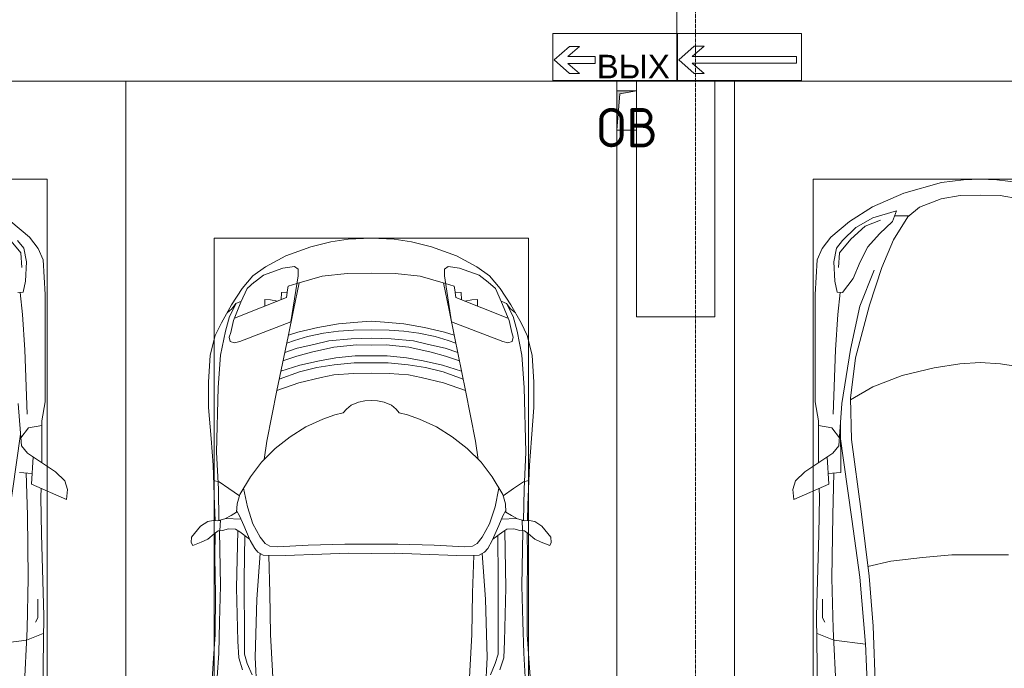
# Model space of a CAD drawing. Header units: millimetres. Extents: x -32229 to 170644, y -13689 to 125138.
# Tile 55 of 208: x 39996 to 45008, y 49959 to 53263. Entities that reach past the tile are written whole.
import ezdxf

# ---------------------------------------------------------------- set-up
doc = ezdxf.new("R2010")
doc.units = ezdxf.units.MM
doc.linetypes.add('ADSK_Линия сетки', pattern=[25, 20, -2.5, 0, -2.5])
for name, color, linetype, lineweight in [('A-ANNO-NOTE', 7, 'Continuous', 18), ('A-DETL-GENF', 7, 'Continuous', 18), ('A-FLOR', 7, 'Continuous', 18), ('C-PRKG', 7, 'Continuous', 18), ('M-EQPM', 7, 'Continuous', 18), ('S-COLS', 7, 'Continuous', 18), ('S-GRID', 7, 'Continuous', 9)]:
    doc.layers.add(name, color=color, linetype=linetype, lineweight=lineweight)
doc.layers.add('A-DETL', color=7, linetype='Continuous', lineweight=9, true_color=0x00a600)
doc.styles.add('Arial_1', font='arial.ttf', dxfattribs={"height": 120})
doc.styles.add('GOST Common', font='GOST_Common.ttf', dxfattribs={"height": 200})

# ---------------------------------------------------------------- blocks, each defined once
blk = doc.blocks.new('АР_Машиноместо - 5300x2500_С-V11--01 ЭО')
at = {"layer": 'A-DETL-GENF', "color": 253, "lineweight": 13, "true_color": 0xaaaaaa}
for p, q in [((426.5, 3446.8), (417.5, 2723)), ((501.4, 2789.7), (530.9, 3374.8)), ((665.8, 2867.4), (505.1, 2846.9)), ((505.1, 2846.9), (420.9, 2813.3)), ((495.7, 2532.3), (501.4, 2789.7)), ((417.5, 2723), (428.2, 2308.5)), ((447.8, 2733.7), (459.7, 2756.2)), ((447.8, 2638.7), (447.8, 2733.7)), ((500, 2210.1), (495.7, 2532.3)), ((428.2, 2308.5), (432.3, 2119.9)), ((505.9, 1996), (500, 2210.1)), ((597, 2231), (535, 1798.3)), ((296.8, 2079.9), (301.4, 2130.5)), ((301.4, 2130.5), (479.9, 2052.9)), ((432.3, 2119.9), (430.7, 2073.9)), ((309.5, 2036.1), (296.8, 2079.9)), ((357.8, 1990.1), (309.5, 2036.1)), ((479.9, 2052.9), (471, 1914.3)), ((500.6, 1894.5), (357.8, 1990.1)), ((540.9, 1993.7), (476.3, 1997.9)), ((426.5, 1730.9), (427.5, 1943)), ((530.6, 1857.6), (500.6, 1894.5)), ((546.5, 1642.6), (530.6, 1857.6)), ((533.6, 1816.8), (495, 1765.3)), ((495, 1765.3), (426.6, 1753.4)), ((410.6, 1634.2), (426.5, 1730.9)), ((409.5, 1087), (410.6, 1634.2)), ((420.9, 910.7), (409.5, 1087)), ((510.2, 1018.7), (521.5, 1074.5)), ((521.5, 1074.5), (548.5, 1076.2)), ((505.7, 920), (510.2, 1018.7)), ((445.9, 853.1), (420.9, 910.7)), ((519.1, 851.5), (505.7, 920)), ((489, 795.6), (445.9, 853.1)), ((550, 812.3), (519.1, 851.5)), ((584.4, 714.6), (489, 795.6))]:
    blk.add_line(p, q, dxfattribs=at)
at = {"layer": 'A-DETL-GENF', "color": 254, "lineweight": 13, "true_color": 0xd4d4d4}
for p, q in [((513.9, 1368.9), (502.3, 1696.3)), ((524.9, 1188.6), (513.9, 1368.9)), ((537.4, 1076.1), (524.9, 1188.6)), ((534.5, 874.4), (528.1, 949.5)), ((591.7, 805), (534.5, 874.4))]:
    blk.add_line(p, q, dxfattribs=at)
at = {"layer": 'C-PRKG', "color": 253, "lineweight": 13, "true_color": 0xaaaaaa}
for p, q in [((0, 0), (0, 5300)), ((400, 500), (400, 4800)), ((400, 500), (2100, 500)), ((2500, 0), (0, 0))]:
    blk.add_line(p, q, dxfattribs=at)
blk = doc.blocks.new('АР_Машиноместо - 4900x2400_М__5300х2500_-V39--01 ЭО')
at = {"layer": 'A-DETL-GENF', "color": 253, "lineweight": 13, "true_color": 0xaaaaaa}
for p, q in [((659.3, 2936), (676.4, 3260.1)), ((1840.7, 2936), (1823.6, 3260.1)), ((432.8, 3149.3), (446, 2964.8)), ((2067.2, 3149.3), (2054, 2964.8)), ((643.6, 3024.6), (618.7, 2966.7)), ((1856.4, 3024.6), (1881.3, 2966.7)), ((446, 2964.8), (456.1, 2818.3)), ((618.7, 2966.7), (604.4, 2919.4)), ((1881.3, 2966.7), (1895.6, 2919.4)), ((2054, 2964.8), (2043.9, 2818.3)), ((604.4, 2919.4), (604.4, 2850.8)), ((667.8, 2638.3), (659.3, 2936)), ((1832.2, 2638.3), (1840.7, 2936)), ((1895.6, 2919.4), (1895.6, 2850.8)), ((456.1, 2818.3), (456.8, 2613.6)), ((604.4, 2850.8), (603.5, 2534.3)), ((1895.6, 2850.8), (1896.5, 2534.3)), ((2043.9, 2818.3), (2043.2, 2613.6)), ((456.8, 2613.6), (454.5, 2423.6)), ((684.8, 2406.5), (667.8, 2638.3)), ((1815.2, 2406.5), (1832.2, 2638.3)), ((2043.2, 2613.6), (2045.5, 2423.6)), ((603.5, 2534.3), (606.1, 2314.9)), ((1896.5, 2534.3), (1893.9, 2314.9)), ((454.5, 2423.6), (456, 2301.1)), ((700.6, 2415.4), (672.8, 2399.7)), ((813.8, 2416.7), (700.6, 2415.4)), ((999.2, 2409.3), (813.8, 2416.7)), ((1132.7, 2404.6), (999.2, 2409.3)), ((1250, 2406.6), (1132.7, 2404.6)), ((1250, 2406.6), (1367.3, 2404.6)), ((1367.3, 2404.6), (1500.8, 2409.3)), ((1500.8, 2409.3), (1686.2, 2416.7)), ((1686.2, 2416.7), (1799.4, 2415.4)), ((1799.4, 2415.4), (1827.2, 2399.7)), ((2045.5, 2423.6), (2044, 2301.1)), ((341.2, 2366.2), (333.1, 2350.6)), ((384.4, 2347.9), (341.2, 2366.2)), ((656.7, 2380.3), (633.8, 2340.5)), ((672.8, 2399.7), (656.7, 2380.3)), ((734.3, 2368.8), (710, 2355.4)), ((772.7, 2371.5), (734.3, 2368.8)), ((929.1, 2364.1), (772.7, 2371.5)), ((1115.2, 2358.7), (929.1, 2364.1)), ((1250, 2357.8), (1115.2, 2358.7)), ((1250, 2357.8), (1384.8, 2358.7)), ((1384.8, 2358.7), (1570.9, 2364.1)), ((1570.9, 2364.1), (1727.3, 2371.5)), ((1727.3, 2371.5), (1765.7, 2368.8)), ((1765.7, 2368.8), (1790, 2355.4)), ((1827.2, 2399.7), (1843.3, 2380.3)), ((1843.3, 2380.3), (1866.2, 2340.5)), ((2115.6, 2347.9), (2158.8, 2366.2)), ((2158.8, 2366.2), (2166.9, 2350.6)), ((333.1, 2350.6), (335.2, 2322.3)), ((335.2, 2322.3), (381.7, 2266.4)), ((417.4, 2333.8), (384.4, 2347.9)), ((449.8, 2306.1), (417.4, 2333.8)), ((470, 2290), (449.8, 2306.1)), ((630.6, 2332.9), (580.6, 2296)), ((633.8, 2340.5), (600.8, 2263)), ((685.1, 2322.3), (647.3, 2254.2)), ((710, 2355.4), (685.1, 2322.3)), ((1790, 2355.4), (1814.9, 2322.3)), ((1814.9, 2322.3), (1852.7, 2254.2)), ((1866.2, 2340.5), (1899.2, 2263)), ((1869.4, 2332.9), (1919.4, 2296)), ((2030, 2290), (2050.2, 2306.1)), ((2050.2, 2306.1), (2082.6, 2333.8)), ((2082.6, 2333.8), (2115.6, 2347.9)), ((2164.8, 2322.3), (2118.3, 2266.4)), ((2166.9, 2350.6), (2164.8, 2322.3)), ((381.7, 2266.4), (417.4, 2243.4)), ((493.6, 2288.6), (470, 2290)), ((482, 2235.6), (479.1, 2288.7)), ((523.3, 2281.2), (493.6, 2288.6)), ((559, 2282.6), (523.3, 2281.2)), ((580.6, 2296), (559, 2282.6)), ((600.8, 2263), (579.9, 2213.8)), ((1899.2, 2263), (1920.1, 2213.8)), ((1919.4, 2296), (1941, 2282.6)), ((1941, 2282.6), (1976.7, 2281.2)), ((1976.7, 2281.2), (2006.4, 2288.6)), ((2006.4, 2288.6), (2030, 2290)), ((2018, 2235.6), (2020.9, 2288.7)), ((2118.3, 2266.4), (2082.6, 2243.4)), ((417.4, 2243.4), (445.1, 2238.7)), ((445.1, 2238.7), (481.8, 2239.5)), ((453, 2159.1), (455, 2238.9)), ((505.1, 2230), (467.5, 2239.2)), ((536.7, 2211.8), (505.1, 2230)), ((586.6, 2231.3), (510.1, 2227.1)), ((564.3, 2195.4), (536.7, 2211.8)), ((579.9, 2213.8), (564.9, 2186.5)), ((647.3, 2254.2), (619.7, 2168.6)), ((1852.7, 2254.2), (1880.3, 2168.6)), ((1913.4, 2231.3), (1989.9, 2227.1)), ((1920.1, 2213.8), (1935.1, 2186.5)), ((1935.7, 2195.4), (1963.3, 2211.8)), ((1963.3, 2211.8), (1994.9, 2230)), ((1994.9, 2230), (2032.5, 2239.2)), ((2054.9, 2238.7), (2018.2, 2239.5)), ((2047, 2159.1), (2045, 2238.9)), ((2082.6, 2243.4), (2054.9, 2238.7)), ((444.9, 1956.8), (453, 2159.1)), ((567.1, 2153.8), (564.3, 2195.4)), ((619.7, 2168.6), (600.3, 2072.7)), ((1880.3, 2168.6), (1899.7, 2072.7)), ((1932.9, 2153.8), (1935.7, 2195.4)), ((2055.1, 1956.8), (2047, 2159.1)), ((578.8, 2112.6), (525.5, 2074.6)), ((580.7, 2105.7), (567.1, 2153.8)), ((634.6, 2015), (580.7, 2105.7)), ((1865.4, 2015), (1919.3, 2105.7)), ((1919.3, 2105.7), (1932.9, 2153.8)), ((1921.2, 2112.6), (1974.5, 2074.6)), ((525.5, 2074.6), (475.1, 2041)), ((1974.5, 2074.6), (2024.9, 2041)), ((475.1, 2041), (447.5, 2034.4)), ((690.7, 1941.6), (634.6, 2015)), ((1809.3, 1941.6), (1865.4, 2015)), ((2024.9, 2041), (2052.5, 2034.4)), ((434.8, 1820.7), (444.9, 1956.8)), ((2065.2, 1820.7), (2055.1, 1956.8)), ((761.1, 1871.7), (690.7, 1941.6)), ((718.3, 1834.2), (705.7, 1926.7)), ((1738.9, 1871.7), (1809.3, 1941.6)), ((1781.7, 1834.2), (1794.3, 1926.7)), ((837.5, 1812.1), (761.1, 1871.7)), ((1662.5, 1812.1), (1738.9, 1871.7)), ((422, 1662.9), (434.8, 1820.7)), ((770, 1576.5), (718.3, 1834.2)), ((917, 1761.1), (837.5, 1812.1)), ((1583, 1761.1), (1662.5, 1812.1)), ((1730, 1576.5), (1781.7, 1834.2)), ((2078, 1662.9), (2065.2, 1820.7)), ((1004.2, 1721.4), (917, 1761.1)), ((1495.8, 1721.4), (1583, 1761.1)), ((1064.9, 1700.5), (1004.2, 1721.4)), ((1435.1, 1700.5), (1495.8, 1721.4)), ((422, 1534.1), (422, 1662.9)), ((1107.2, 1689.8), (1064.9, 1700.5)), ((1123.5, 1670.9), (1107.2, 1689.8)), ((1147.5, 1650.5), (1123.5, 1670.9)), ((1352.5, 1650.5), (1376.5, 1670.9)), ((1376.5, 1670.9), (1392.8, 1689.8)), ((1392.8, 1689.8), (1435.1, 1700.5)), ((2078, 1534.1), (2078, 1662.9)), ((1184.7, 1635.7), (1147.5, 1650.5)), ((1217.8, 1629.1), (1184.7, 1635.7)), ((1217.8, 1629.1), (1250, 1626.8)), ((1282.2, 1629.1), (1250, 1626.8)), ((1282.2, 1629.1), (1315.3, 1635.7)), ((1315.3, 1635.7), (1352.5, 1650.5)), ((826.8, 1300.9), (770, 1576.5)), ((881.7, 1536.4), (770, 1576.5)), ((1618.3, 1536.4), (1730, 1576.5)), ((1673.2, 1300.9), (1730, 1576.5)), ((430.8, 1396.6), (422, 1534.1)), ((884.3, 1480.8), (782, 1518.1)), ((994.9, 1509.3), (881.7, 1536.4)), ((1060, 1496.1), (994.9, 1509.3)), ((1440, 1496.1), (1505.1, 1509.3)), ((1505.1, 1509.3), (1618.3, 1536.4)), ((1615.7, 1480.8), (1718, 1518.1)), ((2069.2, 1396.6), (2078, 1534.1)), ((887, 1446.5), (790.4, 1477.3)), ((973.4, 1459.7), (884.3, 1480.8)), ((1061.9, 1445.7), (973.4, 1459.7)), ((1159.3, 1489.1), (1060, 1496.1)), ((1250, 1488.3), (1159.3, 1489.1)), ((1250, 1488.3), (1340.7, 1489.1)), ((1340.7, 1489.1), (1440, 1496.1)), ((1438.1, 1445.7), (1526.6, 1459.7)), ((1526.6, 1459.7), (1615.7, 1480.8)), ((1613, 1446.5), (1709.6, 1477.3)), ((871.4, 1401.1), (800.5, 1424.6)), ((986.2, 1425.6), (887, 1446.5)), ((1070, 1410.4), (986.2, 1425.6)), ((1163.9, 1435.1), (1061.9, 1445.7)), ((1168.3, 1399.8), (1070, 1410.4)), ((1250, 1435.1), (1163.9, 1435.1)), ((1250, 1435.1), (1336.1, 1435.1)), ((1331.7, 1399.8), (1430, 1410.4)), ((1336.1, 1435.1), (1438.1, 1445.7)), ((1430, 1410.4), (1513.8, 1425.6)), ((1513.8, 1425.6), (1613, 1446.5)), ((1628.6, 1401.1), (1699.5, 1424.6)), ((455.7, 1296.1), (430.8, 1396.6)), ((873.8, 1361.2), (809.9, 1383.1)), ((945.3, 1380.6), (871.4, 1401.1)), ((958.3, 1341.1), (873.8, 1361.2)), ((1059, 1354.8), (945.3, 1380.6)), ((1174.5, 1344.2), (1059, 1354.8)), ((1250, 1400.1), (1168.3, 1399.8)), ((1250, 1400.1), (1331.7, 1399.8)), ((1325.5, 1344.2), (1441, 1354.8)), ((1441, 1354.8), (1554.7, 1380.6)), ((1541.7, 1341.1), (1626.2, 1361.2)), ((1554.7, 1380.6), (1628.6, 1401.1)), ((1626.2, 1361.2), (1690.1, 1383.1)), ((2044.3, 1296.1), (2069.2, 1396.6)), ((527.2, 1305.2), (531.8, 1326)), ((535, 1280.6), (527.2, 1305.2)), ((531.8, 1326), (554.4, 1333.3)), ((554.4, 1333.3), (580.7, 1327.1)), ((580.7, 1327.1), (841.1, 1225.9)), ((859.1, 1321.2), (819.9, 1334.4)), ((925.2, 1301.6), (859.1, 1321.2)), ((1035, 1323.2), (958.3, 1341.1)), ((1148.3, 1312.4), (1035, 1323.2)), ((1250, 1309.3), (1148.3, 1312.4)), ((1250, 1344.9), (1174.5, 1344.2)), ((1250, 1344.9), (1325.5, 1344.2)), ((1250, 1309.3), (1351.7, 1312.4)), ((1351.7, 1312.4), (1465, 1323.2)), ((1465, 1323.2), (1541.7, 1341.1)), ((1574.8, 1301.6), (1640.9, 1321.2)), ((1640.9, 1321.2), (1680.1, 1334.4)), ((1919.3, 1327.1), (1658.9, 1225.9)), ((1945.6, 1333.3), (1919.3, 1327.1)), ((1968.2, 1326), (1945.6, 1333.3)), ((1965, 1280.6), (1972.8, 1305.2)), ((1972.8, 1305.2), (1968.2, 1326)), ((487.4, 1232.1), (455.7, 1296.1)), ((548.2, 1220.1), (535, 1280.6)), ((853.8, 1167.4), (826.8, 1300.9)), ((876.3, 1278.7), (828.3, 1293.7)), ((978.6, 1254.6), (876.3, 1278.7)), ((1007.1, 1283.7), (925.2, 1301.6)), ((1084.1, 1236), (978.6, 1254.6)), ((1083.6, 1274.6), (1007.1, 1283.7)), ((1159.1, 1267.9), (1083.6, 1274.6)), ((1250, 1266.6), (1159.1, 1267.9)), ((1250, 1266.6), (1340.9, 1267.9)), ((1340.9, 1267.9), (1416.4, 1274.6)), ((1415.9, 1236), (1521.4, 1254.6)), ((1416.4, 1274.6), (1492.9, 1283.7)), ((1492.9, 1283.7), (1574.8, 1301.6)), ((1521.4, 1254.6), (1623.7, 1278.7)), ((1623.7, 1278.7), (1671.7, 1293.7)), ((1646.2, 1167.4), (1673.2, 1300.9)), ((1951.8, 1220.1), (1965, 1280.6)), ((2012.6, 1232.1), (2044.3, 1296.1)), ((539.3, 1140.4), (487.4, 1232.1)), ((586.9, 1126.3), (548.2, 1220.1)), ((841.1, 1225.9), (877.7, 991.4)), ((1182.5, 1227.5), (1084.1, 1236)), ((1250, 1223.7), (1182.5, 1227.5)), ((1250, 1223.7), (1317.5, 1227.5)), ((1317.5, 1227.5), (1415.9, 1236)), ((1658.9, 1225.9), (1622.3, 991.4)), ((1913.1, 1126.3), (1951.8, 1220.1)), ((1960.7, 1140.4), (2012.6, 1232.1)), ((540.4, 1159.6), (516.2, 1180.5)), ((561.3, 1132.6), (540.4, 1159.6)), ((882.6, 1027.5), (853.8, 1167.4)), ((1617.4, 1027.5), (1646.2, 1167.4)), ((1938.7, 1132.6), (1959.6, 1159.6)), ((1959.6, 1159.6), (1983.8, 1180.5)), ((593.2, 1056.8), (539.3, 1140.4)), ((589, 1121.6), (561.3, 1132.6)), ((617.9, 1057.3), (586.9, 1126.3)), ((1882.1, 1057.3), (1913.1, 1126.3)), ((1906.8, 1056.8), (1960.7, 1140.4)), ((1911, 1121.6), (1938.7, 1132.6)), ((647.2, 992.8), (593.2, 1056.8)), ((654.7, 1024.4), (617.9, 1057.3)), ((1845.3, 1024.4), (1882.1, 1057.3)), ((1852.8, 992.8), (1906.8, 1056.8)), ((700.9, 989.1), (655, 1024.3)), ((1000.2, 994.5), (871.4, 1031.3)), ((1499.8, 994.5), (1628.6, 1031.3)), ((1799.1, 989.1), (1845, 1024.3)), ((711.9, 946.2), (647.2, 992.8)), ((800.1, 952.6), (700.9, 989.1)), ((859, 944.1), (800.1, 952.6)), ((877.7, 958.9), (859, 944.1)), ((877.7, 991.4), (877.7, 958.9)), ((1127.4, 979.8), (1000.2, 994.5)), ((1250, 977.6), (1127.4, 979.8)), ((1250, 977.6), (1372.6, 979.8)), ((1372.6, 979.8), (1499.8, 994.5)), ((1622.3, 991.4), (1622.3, 958.9)), ((1622.3, 958.9), (1641, 944.1)), ((1641, 944.1), (1699.9, 952.6)), ((1699.9, 952.6), (1799.1, 989.1)), ((1788.1, 946.2), (1852.8, 992.8)), ((815.8, 891), (711.9, 946.2)), ((1684.2, 891), (1788.1, 946.2)), ((943.3, 845.1), (815.8, 891)), ((1556.7, 845.1), (1684.2, 891)), ((1044.2, 818.6), (943.3, 845.1)), ((1132.7, 806), (1044.2, 818.6)), ((1250, 800), (1132.7, 806)), ((1250, 800), (1367.3, 806)), ((1367.3, 806), (1455.8, 818.6)), ((1455.8, 818.6), (1556.7, 845.1))]:
    blk.add_line(p, q, dxfattribs=at)
at = {"layer": 'A-DETL-GENF', "color": 254, "lineweight": 13, "true_color": 0xd4d4d4}
for p, q in [((737.8, 2818.3), (752.8, 3099)), ((1762.2, 2818.3), (1747.2, 3099)), ((466.3, 3036.3), (473.9, 2913.7)), ((2033.7, 3036.3), (2026.1, 2913.7)), ((575.7, 2937.4), (595.2, 2997.9)), ((1924.3, 2937.4), (1904.8, 2997.9)), ((473.9, 2913.7), (477.8, 2754.7)), ((571.6, 2853.3), (575.7, 2937.4)), ((1928.4, 2853.3), (1924.3, 2937.4)), ((2026.1, 2913.7), (2022.2, 2754.7)), ((564.4, 2580.5), (571.6, 2853.3)), ((733.8, 2606.7), (737.8, 2818.3)), ((1766.2, 2606.7), (1762.2, 2818.3)), ((1935.6, 2580.5), (1928.4, 2853.3)), ((477.8, 2754.7), (483.3, 2571.4)), ((2022.2, 2754.7), (2016.7, 2571.4)), ((728.4, 2415.7), (733.8, 2606.7)), ((1771.6, 2415.7), (1766.2, 2606.7)), ((483.3, 2571.4), (478, 2290)), ((570.6, 2291.4), (564.4, 2580.5)), ((1929.4, 2291.4), (1935.6, 2580.5)), ((2016.7, 2571.4), (2022, 2290)), ((471.8, 2077.7), (474.5, 2239.3)), ((2028.2, 2077.7), (2025.5, 2239.3)), ((462.8, 1889.5), (471.8, 2077.7)), ((2037.2, 1889.5), (2028.2, 2077.7)), ((470.9, 1561.4), (462.8, 1889.5)), ((2029.1, 1561.4), (2037.2, 1889.5)), ((483.4, 1395.6), (470.9, 1561.4)), ((2016.6, 1395.6), (2029.1, 1561.4)), ((507.4, 1274.3), (483.4, 1395.6)), ((1992.6, 1274.3), (2016.6, 1395.6)), ((527.9, 1198.6), (507.4, 1274.3)), ((1972.1, 1198.6), (1992.6, 1274.3)), ((818.8, 1102.9), (554, 1208.1)), ((1681.2, 1102.9), (1946, 1208.1)), ((561.7, 1132.1), (527.9, 1198.6)), ((1938.3, 1132.1), (1972.1, 1198.6)), ((709.1, 1112.7), (708.2, 1146.9)), ((737.7, 1113.6), (709.1, 1112.7)), ((772.6, 1121.3), (737.7, 1113.6)), ((792.9, 1076.2), (791.2, 1114.5)), ((824.1, 1063.7), (818.8, 1102.9)), ((1675.9, 1063.7), (1681.2, 1102.9)), ((1707.1, 1076.2), (1708.8, 1114.5)), ((1727.4, 1121.3), (1762.3, 1113.6)), ((1762.3, 1113.6), (1790.9, 1112.7)), ((1790.9, 1112.7), (1791.8, 1146.9)), ((823.3, 1074.4), (792.9, 1076.2)), ((827.7, 1045), (824.1, 1063.7)), ((1672.3, 1045), (1675.9, 1063.7)), ((1676.7, 1074.4), (1707.1, 1076.2)), ((871.3, 1031.9), (827.7, 1045)), ((1628.7, 1031.9), (1672.3, 1045))]:
    blk.add_line(p, q, dxfattribs=at)
at = {"layer": 'C-PRKG', "color": 253, "lineweight": 13, "true_color": 0xaaaaaa}
for p, q in [((0, 250), (0, 5300)), ((2500, 0), (2500, 5300)), ((450, 800), (450, 4500)), ((2050, 800), (2050, 4500)), ((450, 800), (2050, 800)), ((0, 0), (0, 50)), ((2500, 0), (0, 0))]:
    blk.add_line(p, q, dxfattribs=at)
blk = doc.blocks.new('АР_Машиноместо - 5300x2500_С-V13--01 ЭО')
at = {"layer": 'A-DETL-GENF', "color": 253, "lineweight": 13, "true_color": 0xaaaaaa}
for p, q in [((1250, -500), (1165.1, -503.1)), ((1250, -500), (1334.9, -503.1)), ((1052.6, -517.5), (861.8, -571.6)), ((1165.1, -503.1), (1052.6, -517.5)), ((1334.9, -503.1), (1447.4, -517.5)), ((861.8, -571.6), (701.8, -640.4)), ((1050.7, -599.4), (941.4, -642.2)), ((1148.8, -583), (1050.7, -599.4)), ((1250, -581.6), (1148.8, -583)), ((1250, -581.6), (1351.2, -583)), ((1351.2, -583), (1449.3, -599.4)), ((701.8, -640.4), (584.4, -714.6)), ((941.4, -642.2), (881.5, -691.6)), ((703.5, -696.4), (616.5, -746.4)), ((824.6, -660.9), (703.5, -696.4)), ((804.5, -715.7), (824.6, -660.9)), ((881.5, -691.6), (809.1, -809.4)), ((888.4, -685.9), (815.2, -686.6)), ((584.4, -714.6), (489, -795.6)), ((616.5, -746.4), (550, -812.3)), ((737.5, -778.3), (804.5, -715.7)), ((489, -795.6), (445.9, -853.1)), ((677.4, -843.7), (737.5, -778.3)), ((519.1, -851.5), (505.7, -920)), ((550, -812.3), (519.1, -851.5)), ((639.1, -920), (677.4, -843.7)), ((809.1, -809.4), (749.2, -950.3)), ((445.9, -853.1), (420.9, -910.7)), ((420.9, -910.7), (409.5, -1087)), ((505.7, -920), (510.2, -1018.7)), ((603.4, -1004.8), (639.1, -920)), ((749.2, -950.3), (687.4, -1141)), ((510.2, -1018.7), (521.5, -1074.5)), ((548.5, -1076.2), (603.4, -1004.8)), ((409.5, -1087), (410.6, -1634.2)), ((521.5, -1074.5), (548.5, -1076.2)), ((687.4, -1141), (615.4, -1410.3)), ((615.4, -1410.3), (589.4, -1615.5)), ((1016.6, -1459.9), (1146.9, -1439.4)), ((1146.9, -1439.4), (1250, -1434.1)), ((1353.1, -1439.4), (1250, -1434.1)), ((1483.4, -1459.9), (1353.1, -1439.4)), ((703.6, -1557.1), (852.8, -1499)), ((852.8, -1499), (1016.6, -1459.9)), ((590.4, -1624.3), (703.6, -1557.1)), ((410.6, -1634.2), (426.5, -1730.9)), ((546.5, -1642.6), (530.6, -1857.6)), ((589.4, -1615.5), (595.8, -1824.8)), ((426.5, -1730.9), (427.5, -1943)), ((495, -1765.3), (426.6, -1753.4)), ((540.9, -1993.7), (539.8, -1733.1)), ((533.6, -1816.8), (495, -1765.3)), ((597, -2231), (535, -1798.3)), ((595.8, -1824.8), (644.6, -2191.8)), ((500.6, -1894.5), (357.8, -1990.1)), ((530.6, -1857.6), (500.6, -1894.5)), ((479.9, -2052.9), (471, -1914.3)), ((357.8, -1990.1), (309.5, -2036.1)), ((540.9, -1993.7), (476.3, -1997.9)), ((505.9, -1996), (500, -2210.1)), ((309.5, -2036.1), (296.8, -2079.9)), ((301.4, -2130.5), (479.9, -2052.9)), ((296.8, -2079.9), (301.4, -2130.5)), ((432.3, -2119.9), (430.7, -2073.9)), ((428.2, -2308.5), (432.3, -2119.9)), ((644.6, -2191.8), (684.2, -2522.3)), ((500, -2210.1), (495.7, -2532.3)), ((636.6, -2526.5), (597, -2231)), ((417.5, -2723), (428.2, -2308.5)), ((495.7, -2532.3), (501.4, -2789.7)), ((636.6, -2526.5), (665.8, -2867.4)), ((684.2, -2522.3), (704.9, -2775.5)), ((447.8, -2638.7), (447.8, -2733.7)), ((426.5, -3446.8), (417.5, -2723)), ((447.8, -2733.7), (459.7, -2756.2)), ((501.4, -2789.7), (530.9, -3374.8)), ((704.9, -2775.5), (731.2, -3507.6)), ((505.1, -2846.9), (420.9, -2813.3)), ((665.8, -2867.4), (505.1, -2846.9)), ((665.6, -2864.6), (678.7, -3159.5))]:
    blk.add_line(p, q, dxfattribs=at)
at = {"layer": 'A-DETL-GENF', "color": 254, "lineweight": 13, "true_color": 0xd4d4d4}
for p, q in [((664.7, -739.9), (591.7, -805)), ((742.6, -707.8), (664.7, -739.9)), ((591.7, -805), (534.5, -874.4)), ((534.5, -874.4), (528.1, -949.5)), ((710.2, -962.8), (636.7, -1146)), ((537.4, -1076.1), (524.9, -1188.6)), ((636.7, -1146), (590.3, -1367.8)), ((524.9, -1188.6), (513.9, -1368.9)), ((513.9, -1368.9), (502.3, -1696.3)), ((590.3, -1367.8), (546.5, -1642.6)), ((677.9, -2473), (794.6, -2446)), ((794.6, -2446), (955.7, -2426.8)), ((955.7, -2426.8), (1105.5, -2413.7)), ((1105.5, -2413.7), (1250, -2412.9)), ((1394.5, -2413.7), (1250, -2412.9))]:
    blk.add_line(p, q, dxfattribs=at)
at = {"layer": 'C-PRKG', "color": 253, "lineweight": 13, "true_color": 0xaaaaaa}
for p, q in [((2500, 0), (0, 0)), ((0, 0), (0, -5300)), ((400, -500), (400, -4800)), ((400, -500), (2100, -500))]:
    blk.add_line(p, q, dxfattribs=at)
blk = doc.blocks.new('АР_Канал вертикальный прямоугольный - ОВ-4138197--01 ЭО')
at = {"layer": 'M-EQPM', "lineweight": 13, "true_color": 0xe2e2e2}
blk.add_hatch(color=254, dxfattribs=at).paths.add_polyline_path([(-50, -100), (-35, 85), (50, 100), (-50, 100)])
at = {"layer": 'M-EQPM', "color": 253, "lineweight": 13, "true_color": 0xaaaaaa}
for p, q in [((50, 100), (-50, 100)), ((-50, 100), (-50, -100)), ((50, 100), (-50, 100)), ((-50, 100), (-50, -100)), ((-50, -100), (-50, 100)), ((-50, 100), (50, 100)), ((-50, -100), (-35, 85)), ((-50, -100), (-35, 85)), ((-35, 85), (50, 100)), ((-35, 85), (50, 100)), ((50, -100), (50, 100)), ((50, 100), (50, -100)), ((-50, -100), (50, -100)), ((50, -100), (-50, -100))]:
    blk.add_line(p, q, dxfattribs=at)
blk = doc.blocks.new('Наметкина 10_РД_АР_П_rvt-1--01 ЭО')
at = {"layer": 'A-FLOR', "color": 253, "lineweight": 13, "true_color": 0xaaaaaa}
for p, q in [((43135.3, 52950), (35435.3, 52950)), ((43135.3, 52950), (36035.3, 52950)), ((51405.3, 52950), (43535.3, 52950)), ((51405.3, 52950), (43535.3, 52950))]:
    blk.add_line(p, q, dxfattribs=at)
at = {"layer": 'S-COLS', "color": 253, "lineweight": 15, "true_color": 0xaaaaaa}
for p, q in [((43535.3, 52950), (43135.3, 52950)), ((43135.3, 52950), (43135.3, 52900)), ((43535.3, 51750), (43535.3, 52950)), ((43135.3, 52700), (43135.3, 51750)), ((43135.3, 51750), (43535.3, 51750))]:
    blk.add_line(p, q, dxfattribs=at)
at = {"layer": 'C-PRKG', "color": 253, "lineweight": 13, "true_color": 0xaaaaaa, "rotation": 180}
for name, p in [('АР_Машиноместо - 5300x2500_С-V11--01 ЭО', (40535.3, 52950)), ('АР_Машиноместо - 4900x2400_М__5300х2500_-V39--01 ЭО', (43035.3, 52950))]:
    blk.add_blockref(name, p, dxfattribs=at)
at = {"layer": 'C-PRKG', "color": 253, "lineweight": 13, "true_color": 0xaaaaaa}
blk.add_blockref('АР_Машиноместо - 5300x2500_С-V13--01 ЭО', (43635.3, 52950), dxfattribs=at)
at = {"layer": 'M-EQPM', "color": 253, "lineweight": 13, "true_color": 0xaaaaaa}
blk.add_blockref('АР_Канал вертикальный прямоугольный - ОВ-4138197--01 ЭО', (43085.3, 52800), dxfattribs=at)
at = {"layer": 'A-ANNO-NOTE', "color": 253, "lineweight": 5, "true_color": 0xaaaaaa, "insert": (43088.1, 52712.7), "char_height": 200, "width": 344, "attachment_point": 5, "line_spacing_factor": 1.022766, "style": 'GOST Common'}
blk.add_mtext('\\pt2540,5080,7620,10160,12700,15240,17780,20320,22860,25400,27940,30480,33020,35560,38100,40640,43180,45720,48260,50800,53340,55880,58420,60960,63500,66040,68580,71120,73660,76200,78740,81280;ОВ', dxfattribs=at)

msp = doc.modelspace()

# ---------------------------------------------------------------- linework, layer by layer
at = {"layer": 'A-ANNO-NOTE', "color": 1, "lineweight": 9, "true_color": 0xff0000}
for p, q in [((42709.8, 53191.9), (43342, 53191.9)), ((42709.8, 52951.9), (42709.8, 53191.9)), ((42710.4, 52952.2), (42710.4, 53191.9)), ((42710.4, 53191.9), (43341.6, 53191.9)), ((43341.6, 53191.9), (43341.6, 52952.2)), ((43342, 53191.9), (43342, 52951.9)), ((43344.3, 53192.7), (43976.4, 53192.7)), ((43344.3, 52952.7), (43344.3, 53192.7)), ((43344.8, 52953), (43344.8, 53192.7)), ((43344.8, 53192.7), (43976, 53192.7)), ((43976, 53192.7), (43976, 52953)), ((43976.4, 53192.7), (43976.4, 52952.7)), ((42716.9, 53057.2), (42795.4, 53126)), ((42845.2, 53126), (42785.6, 53074.4)), ((42795.4, 53126), (42845.2, 53126)), ((43351.3, 53058), (43429.8, 53126.8)), ((43479.6, 53126.8), (43420, 53075.3)), ((43429.8, 53126.8), (43479.6, 53126.8)), ((42795.4, 52988.3), (42716.9, 53057.2)), ((42785.6, 53074.4), (42925.6, 53074.4)), ((42925.6, 53039.9), (42785.6, 53039.9)), ((42785.6, 53039.9), (42845.2, 52988.3)), ((42925.6, 53074.4), (42925.6, 53039.9)), ((43429.8, 52989.2), (43351.3, 53058)), ((43420, 53075.3), (43950.2, 53075.3)), ((43950.2, 53040.7), (43420, 53040.7)), ((43420, 53040.7), (43479.6, 52989.2)), ((43950.2, 53075.3), (43950.2, 53040.7)), ((42845.2, 52988.3), (42795.4, 52988.3)), ((43479.6, 52989.2), (43429.8, 52989.2)), ((43342, 52951.9), (42709.8, 52951.9)), ((42710.4, 52952.2), (43341.6, 52952.2)), ((43976.4, 52952.7), (43344.3, 52952.7)), ((43344.8, 52953), (43976, 52953))]:
    msp.add_line(p, q, dxfattribs=at)
at = {"layer": 'A-DETL', "color": 1, "true_color": 0xff0000}
msp.add_line((43341.2, 59691.2), (43341.2, 53191.2), dxfattribs=at)
at = {"layer": 'S-GRID', "color": 253, "linetype": 'ADSK_Линия сетки', "true_color": 0xaaaaaa}
msp.add_line((43435.3, -12088.9), (43435.3, 125138.4), dxfattribs=at)

# ---------------------------------------------------------------- block references
at = {"lineweight": 5}
msp.add_blockref('Наметкина 10_РД_АР_П_rvt-1--01 ЭО', (0, 0), dxfattribs=at)

# ---------------------------------------------------------------- texts
at = {"layer": 'A-ANNO-NOTE', "color": 1, "lineweight": 9, "true_color": 0xff0000, "insert": (43119.4, 53023.7), "char_height": 120, "width": 370, "attachment_point": 5, "line_spacing_factor": 0.936439, "style": 'Arial_1'}
msp.add_mtext('\\pt20.0004,39.9996,60,80.0004,99.9996,120,140.0004,159.9996,180,200.0004,219.9996,240,260.0004,279.9996,300,320.0004,339.9996,360,380.0004,399.9996,420,440.0004,459.9996,480,500.0004,519.9996,540,560.0004,579.9996,600,620.0004,639.9996;ВЫХ', dxfattribs=at)

doc.saveas('drawing.dxf')
